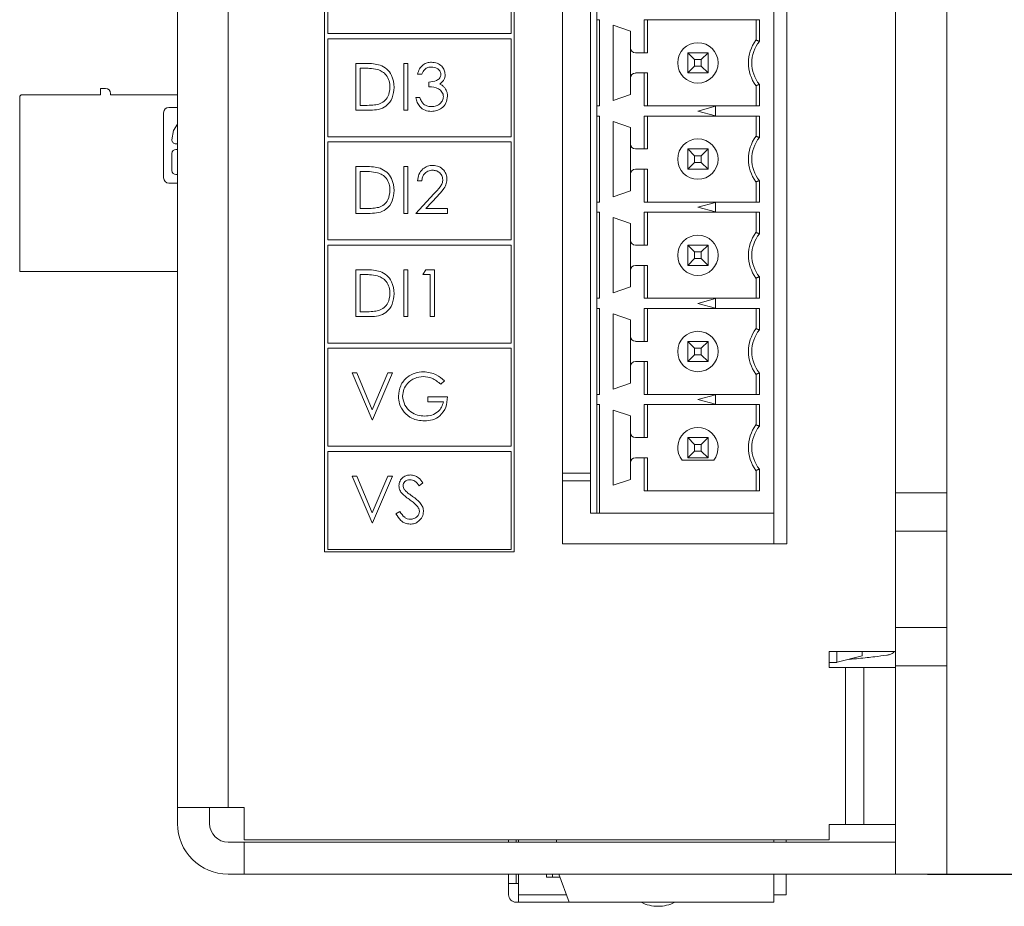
# Model space of a CAD drawing. Header units: inches. Extents: x 0.2 to 16.3, y 0.2 to 11.5.
# Tile 64 of 71: x 13.3 to 14.8, y 6.1 to 7.5. Entities that reach past the tile are written whole.
import ezdxf

# ---------------------------------------------------------------- set-up
doc = ezdxf.new("R2010")
doc.units = ezdxf.units.IN
doc.header["$MEASUREMENT"] = 0
doc.layers.add('FORMAT', color=7, linetype='Continuous')
doc.styles.add('SLDTEXTSTYLE0', font='TXT', dxfattribs={"width": 0.75})
doc.dimstyles.new('SLDDIMSTYLE0', dxfattribs={"dimtxt": 0.125, "dimasz": 0.13, "dimexe": 0, "dimexo": 0.0625, "dimgap": 0.03125, "dimtad": 2, "dimdec": 3, "dimzin": 4, "dimdsep": 46, "dimtxsty": 'Standard', "dimsah": 1, "dimcen": 0.09, "dimadec": 0, "dimazin": 0, "dimtfac": 1, "dimtdec": 3, "dimtofl": 0, "dimtmove": 0, "dimatfit": 3, "dimfxl": 1, "dimtolj": 1, "dimtzin": 12, "dimarcsym": 0})

# ---------------------------------------------------------------- blocks, each defined once
blk = doc.blocks.new('*D13')
at = {"layer": 'FORMAT'}
for p, q in [((14.6243, 10.2868), (15.4693, 10.2868)), ((15.3443, 10.2868), (15.3443, 6.1868)), ((14.6843, 6.1868), (15.4693, 6.1868))]:
    blk.add_line(p, q, dxfattribs=at)
for points in [[(15.3443, 10.2868), (15.3243, 10.1568), (15.3643, 10.1568)], [(15.3443, 6.1868), (15.3643, 6.3168), (15.3243, 6.3168)]]:
    blk.add_solid(points, dxfattribs=at)
at = {"layer": 'FORMAT', "insert": (15.1831, 8.029), "char_height": 0.125, "attachment_point": 1, "rotation": 90, "style": 'SLDTEXTSTYLE0'}
blk.add_mtext('4.100', dxfattribs=at)

msp = doc.modelspace()

# ---------------------------------------------------------------- linework, layer by layer
at = {"color": 7, "linetype": 'Continuous', "lineweight": 15}
for p, q in [((13.515, 6.2908), (13.515, 10.2068)), ((13.594, 10.2068), (13.594, 6.2908)), ((14.6343, 6.7818), (14.6343, 9.7618)), ((14.7143, 6.7818), (14.7143, 9.7618)), ((14.115, 6.7018), (14.115, 9.6068)), ((14.465, 9.6068), (14.465, 6.7018)), ((14.1589, 8.3044), (14.1589, 6.7497)), ((14.4443, 8.3044), (14.4443, 6.7497)), ((13.7444, 8.2992), (13.7444, 6.6897)), ((14.04, 6.6897), (14.04, 8.2992)), ((13.7494, 7.6506), (13.7494, 7.4977)), ((14.035, 7.4977), (14.035, 7.6506)), ((14.1687, 7.5349), (14.1687, 7.5192)), ((14.1687, 7.5192), (14.1727, 7.5192)), ((14.1687, 7.3849), (14.1687, 7.5192)), ((14.1727, 7.5192), (14.1727, 7.3849)), ((14.1943, 7.5107), (14.2211, 7.5015)), ((14.1943, 7.3934), (14.1943, 7.5107)), ((14.2422, 7.4678), (14.2422, 7.5192)), ((14.2422, 7.5192), (14.4221, 7.5192)), ((14.2475, 7.5192), (14.2475, 7.4678)), ((14.4168, 7.5192), (14.4168, 7.4875)), ((14.4221, 7.5192), (14.4221, 7.4857)), ((13.7494, 7.4977), (14.035, 7.4977)), ((14.2211, 7.5015), (14.2211, 7.4757)), ((13.7494, 7.4897), (13.7494, 7.3368)), ((14.035, 7.4897), (13.7494, 7.4897)), ((14.035, 7.3368), (14.035, 7.4897)), ((14.2211, 7.4757), (14.2211, 7.4284)), ((14.229, 7.4678), (14.2422, 7.4678)), ((14.2422, 7.4678), (14.2475, 7.4678)), ((14.3105, 7.4678), (14.321, 7.4572)), ((14.3105, 7.4363), (14.3105, 7.4678)), ((14.3105, 7.4678), (14.342, 7.4678)), ((14.3314, 7.4572), (14.342, 7.4678)), ((14.342, 7.4678), (14.342, 7.4363)), ((13.7929, 7.4512), (13.8076, 7.4512)), ((13.7929, 7.3783), (13.7929, 7.4512)), ((13.7995, 7.4437), (13.7995, 7.3858)), ((13.8046, 7.4437), (13.7995, 7.4437)), ((13.8677, 7.4512), (13.8742, 7.4512)), ((13.8677, 7.3783), (13.8677, 7.4512)), ((13.8742, 7.4512), (13.8742, 7.3783)), ((14.3105, 7.4363), (14.321, 7.4468)), ((14.321, 7.4572), (14.321, 7.4468)), ((14.3314, 7.4572), (14.321, 7.4572)), ((14.321, 7.4468), (14.3314, 7.4468)), ((14.3314, 7.4468), (14.3314, 7.4572)), ((14.3314, 7.4468), (14.342, 7.4363)), ((13.8957, 7.4344), (13.8892, 7.4344)), ((14.2211, 7.4284), (14.2211, 7.4026)), ((14.2422, 7.4363), (14.229, 7.4363)), ((14.2422, 7.3849), (14.2422, 7.4363)), ((14.2475, 7.4363), (14.2422, 7.4363)), ((14.2475, 7.3849), (14.2475, 7.4363)), ((14.342, 7.4363), (14.3105, 7.4363)), ((13.907, 7.4148), (13.907, 7.4222)), ((14.4168, 7.3849), (14.4168, 7.4166)), ((14.4221, 7.4184), (14.4221, 7.3849)), ((13.269, 7.1268), (13.269, 7.3984)), ((13.273, 7.4024), (13.395, 7.4024)), ((13.395, 7.4024), (13.395, 7.4122)), ((13.395, 7.4122), (13.4029, 7.4122)), ((13.4108, 7.4043), (13.4108, 7.4024)), ((13.4108, 7.4024), (13.515, 7.4024)), ((13.8864, 7.3979), (13.8929, 7.3979)), ((14.2211, 7.4026), (14.1943, 7.3934)), ((13.5017, 7.3827), (13.515, 7.3827)), ((13.7995, 7.3858), (13.8078, 7.3858)), ((14.1687, 7.3849), (14.1687, 7.3692)), ((14.1727, 7.3849), (14.1687, 7.3849)), ((14.4221, 7.3849), (14.2422, 7.3849)), ((14.3262, 7.377), (14.3538, 7.3844)), ((14.3538, 7.3844), (14.3538, 7.3697)), ((13.4934, 7.2729), (13.4934, 7.3744)), ((13.8155, 7.3783), (13.7929, 7.3783)), ((13.8742, 7.3783), (13.8677, 7.3783)), ((14.1687, 7.3692), (14.1727, 7.3692)), ((14.1687, 7.2349), (14.1687, 7.3692)), ((14.1727, 7.3692), (14.1727, 7.2349)), ((14.2422, 7.3178), (14.2422, 7.3692)), ((14.2422, 7.3692), (14.4221, 7.3692)), ((14.2475, 7.3692), (14.2475, 7.3178)), ((14.3538, 7.3697), (14.3262, 7.377)), ((14.4168, 7.3692), (14.4168, 7.3375)), ((14.4221, 7.3692), (14.4221, 7.3357)), ((14.1943, 7.3607), (14.2211, 7.3515)), ((14.1943, 7.2434), (14.1943, 7.3607)), ((13.7494, 7.3368), (14.035, 7.3368)), ((14.2211, 7.3515), (14.2211, 7.3257)), ((13.5125, 7.3258), (13.515, 7.3258)), ((13.7494, 7.3288), (13.7494, 7.1759)), ((14.035, 7.3288), (13.7494, 7.3288)), ((14.035, 7.1759), (14.035, 7.3288)), ((14.2211, 7.3257), (14.2211, 7.2784)), ((13.5062, 7.3109), (13.5062, 7.2842)), ((13.515, 7.3171), (13.5125, 7.3171)), ((14.229, 7.3178), (14.2422, 7.3178)), ((14.2422, 7.3178), (14.2475, 7.3178)), ((14.3105, 7.3178), (14.321, 7.3072)), ((14.3105, 7.3178), (14.342, 7.3178)), ((14.3105, 7.2863), (14.3105, 7.3178)), ((14.3314, 7.3072), (14.321, 7.3072)), ((14.321, 7.3072), (14.321, 7.2968)), ((14.3314, 7.3072), (14.342, 7.3178)), ((14.3314, 7.2968), (14.3314, 7.3072)), ((14.342, 7.3178), (14.342, 7.2863)), ((13.7929, 7.2903), (13.8076, 7.2903)), ((13.7929, 7.2174), (13.7929, 7.2903)), ((13.8677, 7.2903), (13.8742, 7.2903)), ((13.8677, 7.2174), (13.8677, 7.2903)), ((13.8742, 7.2903), (13.8742, 7.2174)), ((14.3105, 7.2863), (14.321, 7.2968)), ((14.321, 7.2968), (14.3314, 7.2968)), ((14.3314, 7.2968), (14.342, 7.2863)), ((13.5125, 7.278), (13.515, 7.278)), ((13.8046, 7.2828), (13.7995, 7.2828)), ((13.7995, 7.2828), (13.7995, 7.2249)), ((14.2211, 7.2784), (14.2211, 7.2526)), ((14.2422, 7.2863), (14.229, 7.2863)), ((14.2422, 7.2349), (14.2422, 7.2863)), ((14.2475, 7.2863), (14.2422, 7.2863)), ((14.2475, 7.2349), (14.2475, 7.2863)), ((14.342, 7.2863), (14.3105, 7.2863)), ((13.515, 7.2646), (13.5017, 7.2646)), ((13.8957, 7.2679), (13.8892, 7.2679)), ((14.4168, 7.2349), (14.4168, 7.2666)), ((14.4221, 7.2684), (14.4221, 7.2349)), ((13.8864, 7.2174), (13.9147, 7.2476)), ((13.9203, 7.2444), (13.902, 7.2249)), ((14.2211, 7.2526), (14.1943, 7.2434)), ((14.1687, 7.2349), (14.1687, 7.2192)), ((14.1727, 7.2349), (14.1687, 7.2349)), ((14.4221, 7.2349), (14.2422, 7.2349)), ((14.3262, 7.227), (14.3538, 7.2344)), ((14.3538, 7.2344), (14.3538, 7.2197)), ((13.8155, 7.2174), (13.7929, 7.2174)), ((13.7995, 7.2249), (13.8078, 7.2249)), ((13.8742, 7.2174), (13.8677, 7.2174)), ((13.9359, 7.2174), (13.8864, 7.2174)), ((13.902, 7.2249), (13.9359, 7.2249)), ((13.9359, 7.2249), (13.9359, 7.2174)), ((14.1687, 7.2192), (14.1727, 7.2192)), ((14.1687, 7.0849), (14.1687, 7.2192)), ((14.1727, 7.2192), (14.1727, 7.0849)), ((14.2422, 7.1678), (14.2422, 7.2192)), ((14.2422, 7.2192), (14.4221, 7.2192)), ((14.2475, 7.1678), (14.2475, 7.2192)), ((14.3538, 7.2197), (14.3262, 7.227)), ((14.4168, 7.2192), (14.4168, 7.1875)), ((14.4221, 7.2192), (14.4221, 7.1857)), ((14.1943, 7.2107), (14.2211, 7.2015)), ((14.1943, 7.0934), (14.1943, 7.2107)), ((14.2211, 7.2015), (14.2211, 7.1757)), ((13.7494, 7.1759), (14.035, 7.1759)), ((13.7494, 7.1679), (13.7494, 7.015)), ((14.035, 7.1679), (13.7494, 7.1679)), ((14.035, 7.015), (14.035, 7.1679)), ((14.2211, 7.1757), (14.2211, 7.1284)), ((14.229, 7.1678), (14.2422, 7.1678)), ((14.2422, 7.1678), (14.2475, 7.1678)), ((14.321, 7.1572), (14.3105, 7.1678)), ((14.3105, 7.1363), (14.3105, 7.1678)), ((14.3105, 7.1678), (14.342, 7.1678)), ((14.342, 7.1678), (14.3314, 7.1572)), ((14.342, 7.1678), (14.342, 7.1363)), ((14.3314, 7.1572), (14.321, 7.1572)), ((14.321, 7.1572), (14.321, 7.1468)), ((14.3314, 7.1468), (14.3314, 7.1572)), ((14.321, 7.1468), (14.3105, 7.1363)), ((14.321, 7.1468), (14.3314, 7.1468)), ((14.342, 7.1363), (14.3314, 7.1468)), ((13.515, 7.1268), (13.269, 7.1268)), ((13.7929, 7.1294), (13.8076, 7.1294)), ((13.7929, 7.0565), (13.7929, 7.1294)), ((13.8046, 7.1219), (13.7995, 7.1219)), ((13.7995, 7.1219), (13.7995, 7.064)), ((13.8677, 7.1294), (13.8742, 7.1294)), ((13.8677, 7.0565), (13.8677, 7.1294)), ((13.8742, 7.1294), (13.8742, 7.0565)), ((13.8976, 7.1219), (13.9019, 7.1294)), ((13.9088, 7.1219), (13.8976, 7.1219)), ((13.9019, 7.1294), (13.9154, 7.1294)), ((13.9088, 7.0565), (13.9088, 7.1219)), ((13.9154, 7.1294), (13.9154, 7.0565)), ((14.2211, 7.1284), (14.2211, 7.1026)), ((14.2422, 7.1363), (14.229, 7.1363)), ((14.2422, 7.0849), (14.2422, 7.1363)), ((14.2475, 7.1363), (14.2422, 7.1363)), ((14.2475, 7.0849), (14.2475, 7.1363)), ((14.342, 7.1363), (14.3105, 7.1363)), ((14.4168, 7.0849), (14.4168, 7.1166)), ((14.4221, 7.1184), (14.4221, 7.0849)), ((14.2211, 7.1026), (14.1943, 7.0934)), ((14.1687, 7.0849), (14.1687, 7.0692)), ((14.1727, 7.0849), (14.1687, 7.0849)), ((14.4221, 7.0849), (14.2422, 7.0849)), ((14.3262, 7.077), (14.3538, 7.0844)), ((14.3538, 7.0697), (14.3262, 7.077)), ((14.3538, 7.0844), (14.3538, 7.0697)), ((13.7995, 7.064), (13.8078, 7.064)), ((14.1687, 7.0692), (14.1727, 7.0692)), ((14.1687, 6.9349), (14.1687, 7.0692)), ((14.1727, 7.0692), (14.1727, 6.9349)), ((14.1943, 7.0607), (14.2211, 7.0515)), ((14.1943, 6.9434), (14.1943, 7.0607)), ((14.2422, 7.0178), (14.2422, 7.0692)), ((14.2422, 7.0692), (14.4221, 7.0692)), ((14.2475, 7.0692), (14.2475, 7.0178)), ((14.4168, 7.0692), (14.4168, 7.0375)), ((14.4221, 7.0692), (14.4221, 7.0357)), ((13.8155, 7.0565), (13.7929, 7.0565)), ((13.8742, 7.0565), (13.8677, 7.0565)), ((13.9154, 7.0565), (13.9088, 7.0565)), ((14.2211, 7.0515), (14.2211, 7.0257)), ((13.7494, 7.015), (14.035, 7.015)), ((14.2211, 7.0257), (14.2211, 6.9784)), ((14.229, 7.0178), (14.2422, 7.0178)), ((14.2422, 7.0178), (14.2475, 7.0178)), ((14.3105, 7.0178), (14.321, 7.0072)), ((14.3105, 6.9863), (14.3105, 7.0178)), ((14.3105, 7.0178), (14.342, 7.0178)), ((14.3314, 7.0072), (14.342, 7.0178)), ((14.342, 7.0178), (14.342, 6.9863)), ((13.7494, 7.007), (13.7494, 6.8541)), ((14.035, 7.007), (13.7494, 7.007)), ((14.035, 6.8541), (14.035, 7.007)), ((14.321, 7.0072), (14.321, 6.9968)), ((14.3314, 7.0072), (14.321, 7.0072)), ((14.3314, 6.9968), (14.3314, 7.0072)), ((14.2422, 6.9863), (14.229, 6.9863)), ((14.2422, 6.9349), (14.2422, 6.9863)), ((14.2475, 6.9863), (14.2422, 6.9863)), ((14.2475, 6.9349), (14.2475, 6.9863)), ((14.3105, 6.9863), (14.321, 6.9968)), ((14.342, 6.9863), (14.3105, 6.9863)), ((14.321, 6.9968), (14.3314, 6.9968)), ((14.3314, 6.9968), (14.342, 6.9863)), ((13.7873, 6.9685), (13.7943, 6.9685)), ((13.8182, 6.8956), (13.7873, 6.9685)), ((13.7943, 6.9685), (13.8186, 6.9111)), ((13.8186, 6.9111), (13.8429, 6.9685)), ((13.8499, 6.9685), (13.8191, 6.8956)), ((13.8429, 6.9685), (13.8499, 6.9685)), ((14.2211, 6.9784), (14.2211, 6.9526)), ((14.4221, 6.9684), (14.4221, 6.9349)), ((13.9313, 6.9561), (13.9257, 6.9508)), ((14.2211, 6.9526), (14.1943, 6.9434)), ((14.4168, 6.9349), (14.4168, 6.9666)), ((13.9051, 6.9311), (13.9359, 6.9311)), ((13.9051, 6.9237), (13.9051, 6.9311)), ((13.9294, 6.9237), (13.9051, 6.9237)), ((14.1687, 6.9349), (14.1687, 6.9192)), ((14.1727, 6.9349), (14.1687, 6.9349)), ((14.4221, 6.9349), (14.2422, 6.9349)), ((14.3262, 6.927), (14.3538, 6.9344)), ((14.3538, 6.9197), (14.3262, 6.927)), ((14.3538, 6.9344), (14.3538, 6.9197)), ((14.1687, 6.9192), (14.1727, 6.9192)), ((14.1687, 6.7497), (14.1687, 6.9192)), ((14.1727, 6.9192), (14.1727, 6.7497)), ((14.1943, 6.9107), (14.2211, 6.9015)), ((14.1943, 6.7934), (14.1943, 6.9107)), ((14.2422, 6.8678), (14.2422, 6.9192)), ((14.2422, 6.9192), (14.4221, 6.9192)), ((14.2475, 6.8678), (14.2475, 6.9192)), ((14.4168, 6.9192), (14.4168, 6.8875)), ((14.4221, 6.9192), (14.4221, 6.8857)), ((13.8191, 6.8956), (13.8182, 6.8956)), ((14.2211, 6.9015), (14.2211, 6.8757)), ((14.2211, 6.8757), (14.2211, 6.8284)), ((14.229, 6.8678), (14.2422, 6.8678)), ((14.2422, 6.8678), (14.2475, 6.8678)), ((14.321, 6.8572), (14.3105, 6.8678)), ((14.3105, 6.8678), (14.342, 6.8678)), ((14.3105, 6.8363), (14.3105, 6.8678)), ((14.342, 6.8678), (14.3314, 6.8572)), ((14.342, 6.8678), (14.342, 6.8363)), ((13.7494, 6.8541), (14.035, 6.8541)), ((13.7494, 6.8461), (13.7494, 6.6932)), ((14.035, 6.8461), (13.7494, 6.8461)), ((14.035, 6.6932), (14.035, 6.8461)), ((14.321, 6.8468), (14.3105, 6.8363)), ((14.3314, 6.8572), (14.321, 6.8572)), ((14.321, 6.8572), (14.321, 6.8468)), ((14.321, 6.8468), (14.3314, 6.8468)), ((14.3314, 6.8468), (14.3314, 6.8572)), ((14.342, 6.8363), (14.3314, 6.8468)), ((14.2422, 6.8363), (14.229, 6.8363)), ((14.2422, 6.7849), (14.2422, 6.8363)), ((14.2475, 6.8363), (14.2422, 6.8363)), ((14.2475, 6.7849), (14.2475, 6.8363)), ((14.3016, 6.8324), (14.3508, 6.8324)), ((14.342, 6.8363), (14.3105, 6.8363)), ((14.2211, 6.8284), (14.2211, 6.8026)), ((14.4168, 6.7849), (14.4168, 6.8166)), ((14.4221, 6.8184), (14.4221, 6.7849)), ((13.7873, 6.8076), (13.7943, 6.8076)), ((13.8182, 6.7347), (13.7873, 6.8076)), ((13.7943, 6.8076), (13.8186, 6.7502)), ((13.8186, 6.7502), (13.8429, 6.8076)), ((13.8499, 6.8076), (13.8191, 6.7347)), ((13.8429, 6.8076), (13.8499, 6.8076)), ((14.115, 6.8124), (14.1589, 6.8124)), ((14.115, 6.8005), (14.1589, 6.8005)), ((14.2211, 6.8026), (14.1943, 6.7934)), ((13.8976, 6.7972), (13.8917, 6.7927)), ((14.4221, 6.7849), (14.2422, 6.7849)), ((14.7143, 6.7818), (14.6343, 6.7818)), ((14.6343, 6.7218), (14.6343, 6.7818)), ((14.7143, 6.7218), (14.7143, 6.7818)), ((13.8555, 6.7488), (13.8617, 6.7525)), ((14.1589, 6.7497), (14.1687, 6.7497)), ((14.1727, 6.7497), (14.1687, 6.7497)), ((14.4443, 6.7497), (14.1727, 6.7497)), ((14.4443, 6.7018), (14.4443, 6.7497)), ((13.8191, 6.7347), (13.8182, 6.7347)), ((14.6343, 6.7218), (14.7143, 6.7218)), ((14.6343, 6.5718), (14.6343, 6.7218)), ((14.7143, 6.5718), (14.7143, 6.7218)), ((13.7494, 6.6932), (14.035, 6.6932)), ((14.465, 6.7018), (14.115, 6.7018)), ((13.7444, 6.6897), (14.04, 6.6897)), ((14.6343, 6.5718), (14.7143, 6.5718)), ((14.6343, 6.5118), (14.6343, 6.5718)), ((14.7143, 6.5118), (14.7143, 6.5718)), ((14.531, 6.5343), (14.6343, 6.5343)), ((14.531, 6.5093), (14.531, 6.5343)), ((14.5428, 6.5175), (14.5428, 6.5343)), ((14.5435, 6.5173), (14.5821, 6.5276)), ((14.5821, 6.5343), (14.5821, 6.5276)), ((14.5428, 6.5171), (14.531, 6.5171)), ((14.556, 6.5093), (14.531, 6.5093)), ((14.585, 6.5093), (14.556, 6.5093)), ((14.556, 6.2643), (14.556, 6.5093)), ((14.6343, 6.5093), (14.585, 6.5093)), ((14.585, 6.2643), (14.585, 6.5093)), ((14.6343, 6.1868), (14.6343, 6.5118)), ((14.6343, 6.5118), (14.7143, 6.5118)), ((14.7143, 6.1868), (14.7143, 6.5118)), ((13.594, 6.2908), (13.515, 6.2908)), ((13.515, 6.2658), (13.515, 6.2908)), ((13.565, 6.2658), (13.565, 6.2908)), ((13.594, 6.2908), (13.619, 6.2908)), ((13.619, 6.2908), (13.619, 6.2403)), ((14.531, 6.2403), (14.531, 6.2643)), ((14.531, 6.2643), (14.556, 6.2643)), ((14.556, 6.2643), (14.585, 6.2643)), ((14.585, 6.2643), (14.6343, 6.2643)), ((13.594, 6.2368), (13.619, 6.2368)), ((13.619, 6.2403), (14.531, 6.2403)), ((13.619, 6.1868), (13.619, 6.2368)), ((13.619, 6.2368), (14.6343, 6.2368)), ((14.031, 6.2368), (14.031, 6.2403)), ((14.0428, 6.2368), (14.0428, 6.2403)), ((14.0467, 6.2403), (14.0467, 6.2368)), ((14.1058, 6.2368), (14.1058, 6.2403)), ((14.4443, 6.2403), (14.4443, 6.2368)), ((14.464, 6.2368), (14.464, 6.2403)), ((13.594, 6.1868), (13.619, 6.1868)), ((13.619, 6.1868), (14.6343, 6.1868)), ((14.031, 6.1726), (14.031, 6.1868)), ((14.0428, 6.1726), (14.0428, 6.1868)), ((14.0467, 6.1868), (14.0467, 6.1549)), ((14.09, 6.1824), (14.09, 6.1868)), ((14.0998, 6.1868), (14.0998, 6.1824)), ((14.1254, 6.1431), (14.1095, 6.1868)), ((14.4443, 6.1868), (14.4443, 6.1431)), ((14.464, 6.1549), (14.464, 6.1868)), ((14.7143, 6.1868), (14.6343, 6.1868)), ((14.0428, 6.1726), (14.031, 6.1726)), ((14.031, 6.1726), (14.031, 6.1549)), ((14.0467, 6.1726), (14.0428, 6.1726)), ((14.1111, 6.1824), (14.09, 6.1824)), ((14.0467, 6.1549), (14.0467, 6.1431)), ((14.0467, 6.1549), (14.1211, 6.1549)), ((14.4443, 6.1549), (14.464, 6.1549)), ((14.0428, 6.1431), (14.0467, 6.1431)), ((14.0467, 6.1431), (14.1254, 6.1431)), ((14.4443, 6.1431), (14.1254, 6.1431))]:
    msp.add_line(p, q, dxfattribs=at)
at = {"color": 7, "linetype": 'Continuous', "lineweight": 15, "flags": 128}
msp.add_lwpolyline([(13.515, 7.3566), (13.509, 7.3466), (13.5062, 7.3322)], dxfattribs=at)
at = {"color": 7, "linetype": 'Continuous', "lineweight": 15}
for centre in [(14.3262, 7.452), (14.3262, 7.302), (14.3262, 7.152), (14.3262, 7.002)]:
    msp.add_circle(centre, 0.0315, dxfattribs=at)
for centre, radius, start, end in [((14.229, 7.4757), 0.00787, 180, 270), ((14.464, 7.452), 0.0591, 143.1301, 216.8699), ((14.464, 7.452), 0.0538, 141.2958, 218.7042), ((14.229, 7.4284), 0.00787, 90, 180), ((13.273, 7.3984), 0.00394, 90, 180), ((13.4029, 7.4043), 0.00787, 0, 90), ((13.5017, 7.3744), 0.0083, 90, 180), ((14.464, 7.302), 0.0591, 143.1301, 216.8699), ((13.5125, 7.332), 0.00622, 178.6717, 270), ((14.229, 7.3257), 0.00787, 180, 270), ((14.464, 7.302), 0.0538, 141.2958, 218.7042), ((13.5125, 7.3109), 0.00622, 90, 180), ((13.5125, 7.2842), 0.00622, 180, 270), ((14.229, 7.2784), 0.00787, 90, 180), ((13.5017, 7.2729), 0.0083, 180, 270), ((14.464, 7.152), 0.0591, 143.1301, 216.8699), ((14.464, 7.152), 0.0538, 141.2958, 218.7042), ((14.229, 7.1757), 0.00787, 180, 270), ((14.229, 7.1284), 0.00787, 90, 180), ((14.464, 7.002), 0.0591, 143.1301, 216.8699), ((14.464, 7.002), 0.0538, 141.2958, 218.7042), ((14.229, 7.0257), 0.00787, 180, 270), ((14.229, 6.9784), 0.00787, 90, 180), ((14.3262, 6.852), 0.0315, 321.3178, 218.6822), ((14.464, 6.852), 0.0591, 143.1301, 216.8699), ((14.464, 6.852), 0.0538, 141.2958, 218.7042), ((14.229, 6.8757), 0.00787, 180, 270), ((14.229, 6.8284), 0.00787, 90, 180), ((13.594, 6.2658), 0.079, 180, 270), ((13.594, 6.2658), 0.029, 180, 270), ((14.0428, 6.1549), 0.0118, 180, 270), ((14.264, 6.1938), 0.057, 242.8089, 270), ((14.264, 6.1938), 0.057, 270, 297.1911)]:
    msp.add_arc(centre, radius, start, end, dxfattribs=at)
for points in [[(14.4168, 7.4875), (14.4221, 7.4857)], [(14.4168, 7.4166), (14.4221, 7.4184)], [(14.4168, 7.3375), (14.4221, 7.3357)], [(14.4168, 7.2666), (14.4221, 7.2684)], [(14.4168, 7.1875), (14.4221, 7.1857)], [(14.4168, 7.1166), (14.4221, 7.1184)], [(14.4168, 7.0375), (14.4221, 7.0357)], [(14.4168, 6.9666), (14.4221, 6.9684)], [(14.4168, 6.8875), (14.4221, 6.8857)], [(14.4168, 6.8166), (14.4221, 6.8184)]]:
    msp.add_open_spline(points, degree=1, dxfattribs=at)
for points, knots in [([(13.827, 7.4417), (13.8228, 7.4424), (13.8154, 7.4437), (13.8079, 7.4437), (13.8046, 7.4437)], [0, 0, 0, 0, 0.5595418, 1, 1, 1, 1]), ([(13.8076, 7.4512), (13.812, 7.4512), (13.8198, 7.4512), (13.8274, 7.4494), (13.8308, 7.4486)], [0, 0, 0, 0, 0.560445, 1, 1, 1, 1]), ([(13.8308, 7.4486), (13.8345, 7.4468), (13.8419, 7.4432), (13.8509, 7.4309), (13.8521, 7.4203), (13.8527, 7.4138)], [0, 0, 0, 0, 0.280264, 0.560715, 1, 1, 1, 1]), ([(13.8892, 7.4344), (13.89, 7.4372), (13.8917, 7.4428), (13.8973, 7.449), (13.904, 7.4526), (13.9086, 7.4529), (13.9109, 7.4531)], [0, 0, 0, 0, 0.280288, 0.559679, 0.779746, 1, 1, 1, 1]), ([(13.911, 7.4456), (13.9091, 7.4455), (13.9053, 7.4452), (13.8993, 7.4415), (13.8971, 7.4371), (13.8957, 7.4344)], [0, 0, 0, 0, 0.280636, 0.560365, 1, 1, 1, 1]), ([(13.9109, 7.4531), (13.9139, 7.4528), (13.9198, 7.4521), (13.9268, 7.4475), (13.9313, 7.4411), (13.9319, 7.4365), (13.9322, 7.4341)], [0, 0, 0, 0, 0.280085, 0.559868, 0.780099, 1, 1, 1, 1]), ([(13.9257, 7.4342), (13.9253, 7.4361), (13.9245, 7.4399), (13.919, 7.4446), (13.914, 7.4452), (13.911, 7.4456)], [0, 0, 0, 0, 0.278859, 0.560074, 1, 1, 1, 1]), ([(13.8462, 7.4139), (13.846, 7.4173), (13.8455, 7.4241), (13.841, 7.4327), (13.8345, 7.4388), (13.8295, 7.4407), (13.827, 7.4417)], [0, 0, 0, 0, 0.280179, 0.559765, 0.779797, 1, 1, 1, 1]), ([(13.907, 7.4222), (13.9111, 7.4226), (13.9173, 7.4232), (13.9233, 7.4275), (13.9254, 7.4311), (13.9256, 7.4331), (13.9257, 7.4342)], [0, 0, 0, 0, 0.499419, 0.749016, 0.874544, 1, 1, 1, 1]), ([(13.9322, 7.4341), (13.9321, 7.4325), (13.9318, 7.4291), (13.9292, 7.4235), (13.9258, 7.4208), (13.9237, 7.4191)], [0, 0, 0, 0, 0.280508, 0.560792, 1, 1, 1, 1]), ([(13.8527, 7.4138), (13.8522, 7.4084), (13.8511, 7.3974), (13.8417, 7.3844), (13.8284, 7.3787), (13.8198, 7.3784), (13.8155, 7.3783)], [0, 0, 0, 0, 0.280124, 0.559248, 0.778837, 1, 1, 1, 1]), ([(13.8287, 7.3876), (13.8316, 7.3889), (13.8374, 7.3915), (13.8447, 7.4007), (13.8456, 7.4089), (13.8462, 7.4139)], [0, 0, 0, 0, 0.280536, 0.561015, 1, 1, 1, 1]), ([(13.9294, 7.3993), (13.9293, 7.4006), (13.9291, 7.4032), (13.9268, 7.4077), (13.92, 7.414), (13.9122, 7.4145), (13.907, 7.4148)], [0, 0, 0, 0, 0.1255879, 0.2511907, 0.5006053, 1, 1, 1, 1]), ([(13.9237, 7.4191), (13.9254, 7.4183), (13.9284, 7.4167), (13.9306, 7.4141), (13.9316, 7.4129)], [0, 0, 0, 0, 0.559795, 1, 1, 1, 1]), ([(13.9107, 7.3764), (13.9074, 7.3767), (13.9007, 7.3773), (13.8928, 7.3829), (13.8882, 7.3903), (13.887, 7.3954), (13.8864, 7.3979)], [0, 0, 0, 0, 0.279886, 0.558978, 0.779262, 1, 1, 1, 1]), ([(13.8929, 7.3979), (13.8936, 7.3958), (13.8948, 7.392), (13.8975, 7.3891), (13.8986, 7.3879)], [0, 0, 0, 0, 0.5606943, 1, 1, 1, 1]), ([(13.9359, 7.4), (13.9354, 7.3964), (13.9344, 7.3892), (13.9275, 7.3814), (13.9192, 7.3771), (13.9135, 7.3767), (13.9107, 7.3764)], [0, 0, 0, 0, 0.2793036, 0.5588383, 0.7792767, 1, 1, 1, 1]), ([(13.9108, 7.3839), (13.9134, 7.3841), (13.9184, 7.3844), (13.9245, 7.3882), (13.9287, 7.3934), (13.9292, 7.3974), (13.9294, 7.3993)], [0, 0, 0, 0, 0.280599, 0.560152, 0.780304, 1, 1, 1, 1]), ([(13.9316, 7.4129), (13.933, 7.4107), (13.9355, 7.4067), (13.9358, 7.402), (13.9359, 7.4)], [0, 0, 0, 0, 0.55942, 1, 1, 1, 1]), ([(13.8078, 7.3858), (13.8118, 7.3858), (13.8188, 7.3858), (13.8256, 7.3871), (13.8287, 7.3876)], [0, 0, 0, 0, 0.560426, 1, 1, 1, 1]), ([(13.8986, 7.3879), (13.9007, 7.3865), (13.9045, 7.3842), (13.9089, 7.384), (13.9108, 7.3839)], [0, 0, 0, 0, 0.558748, 1, 1, 1, 1]), ([(13.8076, 7.2903), (13.812, 7.2903), (13.8198, 7.2903), (13.8274, 7.2885), (13.8308, 7.2877)], [0, 0, 0, 0, 0.560445, 1, 1, 1, 1]), ([(13.8892, 7.2679), (13.8896, 7.2714), (13.8905, 7.2785), (13.8967, 7.2866), (13.9046, 7.2915), (13.9102, 7.292), (13.913, 7.2922)], [0, 0, 0, 0, 0.280029, 0.5595145, 0.7796674, 1, 1, 1, 1]), ([(13.913, 7.2922), (13.9162, 7.2919), (13.9227, 7.2913), (13.9299, 7.2853), (13.9343, 7.2781), (13.9348, 7.2731), (13.935, 7.2705)], [0, 0, 0, 0, 0.279891, 0.559224, 0.779582, 1, 1, 1, 1]), ([(13.827, 7.2808), (13.8228, 7.2815), (13.8154, 7.2828), (13.8079, 7.2828), (13.8046, 7.2828)], [0, 0, 0, 0, 0.559542, 1, 1, 1, 1]), ([(13.8462, 7.253), (13.846, 7.2564), (13.8455, 7.2632), (13.841, 7.2718), (13.8345, 7.2779), (13.8295, 7.2798), (13.827, 7.2808)], [0, 0, 0, 0, 0.280179, 0.559765, 0.779797, 1, 1, 1, 1]), ([(13.8308, 7.2877), (13.8345, 7.2859), (13.8419, 7.2823), (13.8509, 7.27), (13.8521, 7.2594), (13.8527, 7.2529)], [0, 0, 0, 0, 0.280264, 0.560715, 1, 1, 1, 1]), ([(13.9126, 7.2847), (13.9102, 7.2845), (13.9052, 7.2839), (13.8995, 7.2794), (13.8965, 7.2737), (13.896, 7.2698), (13.8957, 7.2679)], [0, 0, 0, 0, 0.279699, 0.558847, 0.779176, 1, 1, 1, 1]), ([(13.9285, 7.2699), (13.9282, 7.2722), (13.9275, 7.2767), (13.9231, 7.2815), (13.918, 7.2843), (13.9144, 7.2846), (13.9126, 7.2847)], [0, 0, 0, 0, 0.279127, 0.558979, 0.77935, 1, 1, 1, 1]), ([(13.9147, 7.2476), (13.9182, 7.2512), (13.923, 7.2562), (13.9279, 7.264), (13.9283, 7.2679), (13.9285, 7.2699)], [0, 0, 0, 0, 0.5607181, 0.7805323, 1, 1, 1, 1]), ([(13.935, 7.2705), (13.9347, 7.2676), (13.9341, 7.2618), (13.9283, 7.2531), (13.9233, 7.2477), (13.9203, 7.2444)], [0, 0, 0, 0, 0.279288, 0.559154, 1, 1, 1, 1]), ([(13.8527, 7.2529), (13.8522, 7.2475), (13.8511, 7.2365), (13.8417, 7.2235), (13.8284, 7.2178), (13.8198, 7.2175), (13.8155, 7.2174)], [0, 0, 0, 0, 0.280124, 0.559248, 0.778837, 1, 1, 1, 1]), ([(13.8287, 7.2267), (13.8316, 7.228), (13.8374, 7.2306), (13.8447, 7.2398), (13.8456, 7.248), (13.8462, 7.253)], [0, 0, 0, 0, 0.280536, 0.561015, 1, 1, 1, 1]), ([(13.8078, 7.2249), (13.8118, 7.2249), (13.8188, 7.2249), (13.8256, 7.2262), (13.8287, 7.2267)], [0, 0, 0, 0, 0.560426, 1, 1, 1, 1]), ([(13.827, 7.1199), (13.8228, 7.1206), (13.8154, 7.1219), (13.8079, 7.1219), (13.8046, 7.1219)], [0, 0, 0, 0, 0.559542, 1, 1, 1, 1]), ([(13.8076, 7.1294), (13.812, 7.1294), (13.8198, 7.1294), (13.8274, 7.1276), (13.8308, 7.1268)], [0, 0, 0, 0, 0.560445, 1, 1, 1, 1]), ([(13.8308, 7.1268), (13.8345, 7.125), (13.8419, 7.1214), (13.8509, 7.1091), (13.8521, 7.0985), (13.8527, 7.092)], [0, 0, 0, 0, 0.280264, 0.560714, 1, 1, 1, 1]), ([(13.8462, 7.0921), (13.846, 7.0955), (13.8455, 7.1023), (13.841, 7.1109), (13.8345, 7.117), (13.8295, 7.1189), (13.827, 7.1199)], [0, 0, 0, 0, 0.280177, 0.559765, 0.779796, 1, 1, 1, 1]), ([(13.8527, 7.092), (13.8522, 7.0866), (13.8511, 7.0756), (13.8417, 7.0626), (13.8284, 7.0569), (13.8198, 7.0566), (13.8155, 7.0565)], [0, 0, 0, 0, 0.280124, 0.559248, 0.778836, 1, 1, 1, 1]), ([(13.8287, 7.0658), (13.8316, 7.0671), (13.8374, 7.0697), (13.8447, 7.0789), (13.8456, 7.0871), (13.8462, 7.0921)], [0, 0, 0, 0, 0.280536, 0.561014, 1, 1, 1, 1]), ([(13.8078, 7.064), (13.8118, 7.064), (13.8188, 7.064), (13.8256, 7.0653), (13.8287, 7.0658)], [0, 0, 0, 0, 0.560427, 1, 1, 1, 1]), ([(13.8593, 6.9321), (13.86, 6.9378), (13.8614, 6.9492), (13.8719, 6.9621), (13.885, 6.9693), (13.894, 6.97), (13.8985, 6.9704)], [0, 0, 0, 0, 0.2795899, 0.5590721, 0.7794112, 1, 1, 1, 1]), ([(13.8985, 6.9704), (13.9054, 6.9695), (13.9179, 6.968), (13.9272, 6.9597), (13.9313, 6.9561)], [0, 0, 0, 0, 0.5585792, 1, 1, 1, 1]), ([(13.8983, 6.9629), (13.8937, 6.9624), (13.8844, 6.9612), (13.8737, 6.9534), (13.8671, 6.9433), (13.8662, 6.936), (13.8658, 6.9324)], [0, 0, 0, 0, 0.279847, 0.559555, 0.779847, 1, 1, 1, 1]), ([(13.9257, 6.9508), (13.9211, 6.9545), (13.9131, 6.9611), (13.9028, 6.9624), (13.8983, 6.9629)], [0, 0, 0, 0, 0.55984, 1, 1, 1, 1]), ([(13.8682, 6.9075), (13.8653, 6.9117), (13.8602, 6.9192), (13.8596, 6.9281), (13.8593, 6.9321)], [0, 0, 0, 0, 0.559316, 1, 1, 1, 1]), ([(13.8658, 6.9324), (13.8666, 6.9276), (13.8681, 6.9179), (13.8777, 6.9077), (13.889, 6.9021), (13.8966, 6.9015), (13.9004, 6.9012)], [0, 0, 0, 0, 0.279061, 0.558584, 0.779236, 1, 1, 1, 1]), ([(13.9359, 6.9311), (13.9355, 6.9256), (13.9346, 6.9146), (13.9254, 6.9016), (13.9128, 6.8946), (13.9041, 6.894), (13.8998, 6.8937)], [0, 0, 0, 0, 0.280351, 0.559367, 0.779371, 1, 1, 1, 1]), ([(13.9004, 6.9012), (13.9041, 6.9015), (13.9117, 6.9021), (13.9209, 6.9075), (13.9273, 6.915), (13.9287, 6.9208), (13.9294, 6.9237)], [0, 0, 0, 0, 0.280254, 0.559912, 0.779941, 1, 1, 1, 1]), ([(13.8998, 6.8937), (13.893, 6.8944), (13.8808, 6.8955), (13.8721, 6.9038), (13.8682, 6.9075)], [0, 0, 0, 0, 0.559617, 1, 1, 1, 1]), ([(13.8602, 6.7925), (13.8605, 6.7951), (13.8612, 6.8002), (13.8661, 6.8059), (13.8721, 6.809), (13.8762, 6.8093), (13.8782, 6.8095)], [0, 0, 0, 0, 0.279554, 0.558798, 0.779378, 1, 1, 1, 1]), ([(13.8775, 6.802), (13.876, 6.8019), (13.873, 6.8017), (13.8695, 6.7994), (13.8671, 6.7963), (13.8669, 6.794), (13.8668, 6.7928)], [0, 0, 0, 0, 0.280273, 0.559929, 0.779921, 1, 1, 1, 1]), ([(13.8917, 6.7927), (13.8896, 6.7953), (13.8868, 6.799), (13.8814, 6.8017), (13.8788, 6.8019), (13.8775, 6.802)], [0, 0, 0, 0, 0.559817, 0.779848, 1, 1, 1, 1]), ([(13.8782, 6.8095), (13.8804, 6.8093), (13.8849, 6.8088), (13.8919, 6.8045), (13.8955, 6.8), (13.8976, 6.7972)], [0, 0, 0, 0, 0.279751, 0.559502, 1, 1, 1, 1]), ([(13.8643, 6.7814), (13.863, 6.7833), (13.8607, 6.7866), (13.8604, 6.7907), (13.8602, 6.7925)], [0, 0, 0, 0, 0.559842, 1, 1, 1, 1]), ([(13.8668, 6.7928), (13.8668, 6.7918), (13.867, 6.7897), (13.8686, 6.7864), (13.8704, 6.7845), (13.8716, 6.7834)], [0, 0, 0, 0, 0.279942, 0.559772, 1, 1, 1, 1]), ([(13.8762, 6.7715), (13.8739, 6.7731), (13.8696, 6.7761), (13.8659, 6.7798), (13.8643, 6.7814)], [0, 0, 0, 0, 0.560413, 1, 1, 1, 1]), ([(13.8716, 6.7834), (13.8734, 6.782), (13.8766, 6.7795), (13.8799, 6.7771), (13.8814, 6.7761)], [0, 0, 0, 0, 0.559904, 1, 1, 1, 1]), ([(13.8894, 6.7598), (13.8871, 6.7622), (13.8831, 6.7665), (13.8783, 6.77), (13.8762, 6.7715)], [0, 0, 0, 0, 0.559495, 1, 1, 1, 1]), ([(13.8814, 6.7761), (13.8859, 6.7727), (13.8923, 6.768), (13.8977, 6.7592), (13.8983, 6.7548), (13.8985, 6.7526)], [0, 0, 0, 0, 0.560116, 0.780282, 1, 1, 1, 1]), ([(13.892, 6.7527), (13.8918, 6.7541), (13.8915, 6.7567), (13.89, 6.7589), (13.8894, 6.7598)], [0, 0, 0, 0, 0.5589899, 1, 1, 1, 1]), ([(13.8777, 6.7328), (13.875, 6.7331), (13.8696, 6.7337), (13.8613, 6.7391), (13.8577, 6.7451), (13.8555, 6.7488)], [0, 0, 0, 0, 0.27988, 0.559666, 1, 1, 1, 1]), ([(13.8617, 6.7525), (13.8639, 6.7491), (13.8669, 6.7445), (13.8731, 6.7408), (13.8762, 6.7405), (13.8777, 6.7403)], [0, 0, 0, 0, 0.559322, 0.779781, 1, 1, 1, 1]), ([(13.8777, 6.7403), (13.8797, 6.7405), (13.8836, 6.7409), (13.8884, 6.7439), (13.8914, 6.7481), (13.8918, 6.7511), (13.892, 6.7527)], [0, 0, 0, 0, 0.280277, 0.560149, 0.780154, 1, 1, 1, 1]), ([(13.8985, 6.7526), (13.8981, 6.7496), (13.8973, 6.7436), (13.8915, 6.7373), (13.8848, 6.7334), (13.8801, 6.733), (13.8777, 6.7328)], [0, 0, 0, 0, 0.279184, 0.559086, 0.779446, 1, 1, 1, 1]), ([(14.6206, 6.5283), (14.6145, 6.5275), (14.6011, 6.5259), (14.5815, 6.5237), (14.5668, 6.5223), (14.5618, 6.5219), (14.5617, 6.5219)], [0, 0, 0, 0, 0.3546575, 0.7712584, 0.9969151, 1, 1, 1, 1]), ([(14.6325, 6.5343), (14.6323, 6.534), (14.6303, 6.5314), (14.6261, 6.5294), (14.6222, 6.5286), (14.6206, 6.5283)], [0, 0, 0, 0, 0.074739, 0.631508, 1, 1, 1, 1]), ([(14.5617, 6.5218), (14.5617, 6.5218), (14.5617, 6.5218), (14.5617, 6.5218), (14.5617, 6.5219)], [0, 0, 0, 0, 0.3285826, 1, 1, 1, 1])]:
    msp.add_open_spline(points, degree=3, knots=knots, dxfattribs=at)

# ---------------------------------------------------------------- dimensions: what is measured, and where the dimension line sits
at = {"layer": 'FORMAT'}
dim = msp.add_linear_dim(base=(15.3443, 6.1868), p1=(14.5743, 10.2868), p2=(14.6343, 6.1868), angle=90, dimstyle='SLDDIMSTYLE0', dxfattribs=at)
dim.commit()
dim.dimension.update_dxf_attribs({"geometry": '*D13', "text_midpoint": (15.3443, 8.2368), "dimtype": 160})

doc.saveas('drawing.dxf')
